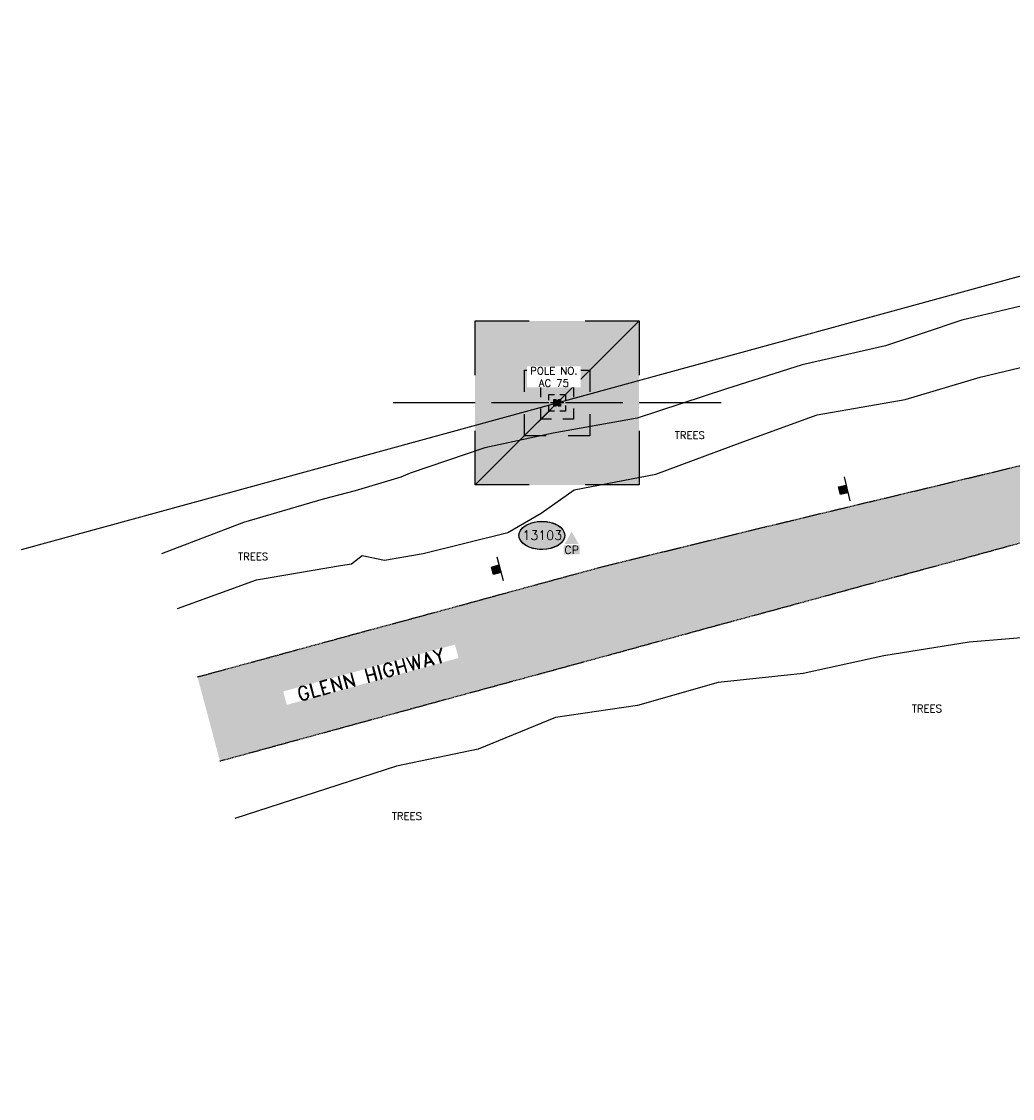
# Model space of a CAD drawing. Header units: feet. Extents: x 115483 to 126385, y 198984 to 203923.
# Tile 12 of 34: x 116462 to 116997, y 203261 to 203842. Entities that reach past the tile are written whole.
import ezdxf
from ezdxf.enums import TextEntityAlignment as Align

# ---------------------------------------------------------------- set-up
doc = ezdxf.new("R2010")
doc.units = ezdxf.units.FT
doc.header["$MEASUREMENT"] = 0
doc.linetypes.add('D10', pattern=[0.15, 0.1, -0.05])
doc.linetypes.add('DASHED', pattern=[0.75, 0.5, -0.25])
for name, color, linetype in [('V-CTRL-HCPT-SYMB-PRIM', 32, 'Continuous'), ('V-CTRL-HCPT-SYMB-PRIM-BUBL', 32, 'Continuous'), ('V-PATT-ASPH', 41, 'Continuous'), ('V-ROAD-ASPH', 1, 'DASHED'), ('V-RWAY-ROAD-NAME', 12, 'Continuous'), ('V-SITE-VEGE', 91, 'TREE'), ('V-SITE-VEGE-TEXT', 162, 'Continuous'), ('V-TRAF-SIGN-SYMB', 191, 'Continuous'), ('VU-ELEC-POLE-TEXT', 12, 'D10'), ('VU-ELEC-SYMB', 161, 'D10'), ('VU-ELEC-SYMB @ 10', 161, 'D10'), ('VU-ELEC-SYMB @ 100', 161, 'D10'), ('VU-ELEC-SYMB @ 20', 161, 'D10'), ('VU-ELEC-SYMB @ 200', 161, 'D10'), ('VU-ELEC-SYMB @ 50', 161, 'D10'), ('VU-ELEC-SYMB @ 500', 161, 'D10'), ('VU-ELEC-TELE-OVHD', 161, 'OE&OT')]:
    doc.layers.add(name, color=color, linetype=linetype)
doc.styles.add('L100', font='simplex.shx', dxfattribs={"height": 5})
doc.styles.add('L80', font='simplex.shx', dxfattribs={"width": 0.9, "height": 4})
doc.styles.add('RD150', font='romand.shx', dxfattribs={"height": 0.15})
doc.styles.add('romans', font='romans.shx', dxfattribs={"height": 75})
doc.styles.add('romansm', font='romansm.shx')
doc.styles.add('symeteo', font='symeteo.shx')
doc.linetypes.add('OE&OT', pattern='A,0.25,-0.07,0.07,-0.07,0.07,-0.07,0.07,-0.07,0.25,-0.35,["OE&OT",romansm,S=0.1,R=0,X=-0.3,Y=-0.05],-0.2', length=1.54)
doc.linetypes.add('TREE', pattern='A,0,["I",symeteo,S=0.16,R=180,X=0.17,Y=0.08],-0.17', length=0.17)

# ---------------------------------------------------------------- blocks, each defined once
blk = doc.blocks.new('V-NODE-SURV-STS')
blk.add_solid([(-0.075, -0.045), (0, 0.089), (0.075, -0.045)])
at = {"color": 155}
blk.add_solid([(-0.086, -0.059), (0.086, -0.059), (-0.086, -0.158), (0.086, -0.158)], dxfattribs=at)
at = {"style": 'romans'}
blk.add_text('CP', height=0.0871, dxfattribs=at).set_placement((0, -0.153), align=Align.CENTER)
blk = doc.blocks.new('pnt')
h = blk.add_hatch(color=155)
edge = h.paths.add_edge_path()
edge.add_spline(control_points=[(-0.247, 0), (-0.247, -0.033), (-0.229, -0.066), (-0.132, -0.145), (-0.007, -0.167), (0.17, -0.121), (0.232, -0.075), (0.257, 0.032), (0.218, 0.091), (0.072, 0.155), (-0.029, 0.161), (-0.189, 0.111), (-0.245, 0.059), (-0.247, 0.002), (-0.247, 0.001), (-0.247, 0)], knot_values=[0, 0, 0, 0, 0.650821, 0.650821, 1.952463, 1.952463, 2.9911, 2.9911, 4.081418, 4.081418, 5.171735, 5.171735, 6.262052, 6.262052, 6.283185, 6.283185, 6.283185, 6.283185], degree=3, periodic=0)
blk.add_ellipse((0, 0), major_axis=(-0.247, 0), ratio=0.616922)
at = {"color": 155}
blk.add_open_spline([(-0.247, 0), (-0.247, -0.033), (-0.229, -0.066), (-0.132, -0.145), (-0.007, -0.167), (0.17, -0.121), (0.232, -0.075), (0.257, 0.032), (0.218, 0.091), (0.072, 0.155), (-0.029, 0.161), (-0.189, 0.111), (-0.245, 0.059), (-0.247, 0.002), (-0.247, 0.001), (-0.247, 0)], degree=3, knots=[0, 0, 0, 0, 0.650821, 0.650821, 1.952463, 1.952463, 2.9911, 2.9911, 4.081418, 4.081418, 5.171735, 5.171735, 6.262052, 6.262052, 6.283185, 6.283185, 6.283185, 6.283185], dxfattribs=at)
at = {"style": 'L80'}
blk.add_attdef('12345', text='', height=0.08, dxfattribs=at).set_placement((0.004, 0.002), align=Align.MIDDLE)
blk = doc.blocks.new('V-SIGN')
blk.add_hatch(color=155).paths.add_polyline_path([(0.042, 0.042), (0.042, -0.042), (-0.042, -0.042), (-0.042, 0.042)])
blk.add_line((-0.133, 0.042), (0.133, 0.042))
blk.add_lwpolyline([(0.042, 0.042), (0.042, -0.042), (-0.042, -0.042), (-0.042, 0.042)], close=True)
blk = doc.blocks.new('VU-UTILITY POLE')
for p, q in [((0.0886, 0.0886), (-0.0886, -0.0886)), ((-0.0886, 0.0886), (-0.0301, 0.0886)), ((-0.0886, 0.0301), (-0.0886, 0.0886)), ((0.0301, 0.0886), (0.0886, 0.0886)), ((0.0886, 0.0886), (0.0886, 0.0301)), ((-0.0886, 0), (-0.1772, 0)), ((0.1772, 0), (0.0886, 0)), ((-0.0886, -0.0886), (-0.0886, -0.0301)), ((0.0886, -0.0301), (0.0886, -0.0886)), ((-0.0301, -0.0886), (-0.0886, -0.0886)), ((0.0886, -0.0886), (0.0301, -0.0886))]:
    blk.add_line(p, q)
at = {"color": 155}
blk.add_solid([(-0.0886, -0.0886), (-0.0886, 0.0886), (0.0886, -0.0886), (0.0886, 0.0886)], dxfattribs=at)
blk = doc.blocks.new('*U218')
at = {"layer": 'VU-ELEC-SYMB @ 10', "xscale": 10, "yscale": 10, "zscale": 10}
blk.add_blockref('VU-UTILITY POLE', (116751.02, 203636.48, 588.59), dxfattribs=at)
at = {"layer": 'VU-ELEC-SYMB @ 100', "xscale": 100, "yscale": 100, "zscale": 100}
blk.add_blockref('VU-UTILITY POLE', (116751.02, 203636.48, 588.59), dxfattribs=at)
at = {"layer": 'VU-ELEC-SYMB @ 20', "xscale": 20, "yscale": 20, "zscale": 20}
blk.add_blockref('VU-UTILITY POLE', (116751.02, 203636.48, 588.59), dxfattribs=at)
at = {"layer": 'VU-ELEC-SYMB @ 200', "xscale": 200, "yscale": 200, "zscale": 200}
blk.add_blockref('VU-UTILITY POLE', (116751.02, 203636.48, 588.59), dxfattribs=at)
at = {"layer": 'VU-ELEC-SYMB @ 50', "xscale": 50, "yscale": 50, "zscale": 50}
blk.add_blockref('VU-UTILITY POLE', (116751.02, 203636.48, 588.59), dxfattribs=at)
at = {"layer": 'VU-ELEC-SYMB @ 500', "xscale": 500, "yscale": 500, "zscale": 500}
blk.add_blockref('VU-UTILITY POLE', (116751.02, 203636.48, 588.59), dxfattribs=at)

msp = doc.modelspace()

# ---------------------------------------------------------------- hatches: boundary and pattern name
at = {"layer": 'V-PATT-ASPH'}
h = msp.add_hatch(dxfattribs=at)
h.set_pattern_fill('DOTS', color=256, scale=50)
h.set_pattern_definition([(0, (2375.579, -1262.9803), (1.5625, 3.125), [0, -3.125])])
h.paths.add_polyline_path([(117660.79, 203626.53), (117625.6, 203636.54), (117590.75, 203645.04), (117555.33, 203652.48), (117518.09, 203658.77), (117481.93, 203663.3), (117444.93, 203666.49), (117408.6, 203668.25), (117398.87, 203668.8), (117389.15, 203675.02), (117381.81, 203682.83), (117379.11, 203687.73), (117374.38, 203700.08), (117363.77, 203736.38), (117356.21, 203762.79), (117347.29, 203783.77), (117339.49, 203799.62), (117329.28, 203795.73), (117319.55, 203790.94), (117328.07, 203775.02), (117336.54, 203756.99), (117339.61, 203731.84), (117338.57, 203715.17), (117335.52, 203700.49), (117327.95, 203686.33), (117317.7, 203676.65), (117301.73, 203666.35), (117266.48, 203661.36), (117230.94, 203656.15), (117195.45, 203649.5), (117164.95, 203642.57), (117123.23, 203632.34), (117082.8, 203622.63), (117038.81, 203611.55), (116994.52, 203601), (116950.82, 203590.46), (116906.36, 203579.82), (116863.13, 203569.42), (116815.62, 203557.84), (116772.66, 203547.22), (116732.35, 203536.27), (116687.18, 203523.92), (116643.18, 203512.03), (116599.56, 203500.09), (116556.76, 203488.45), (116568.9, 203442.88), (116612.37, 203454.76), (116656.5, 203466.81), (116700.49, 203478.82), (116744.36, 203490.72), (116785.61, 203501.97), (116830.08, 203514.18), (116875.08, 203526.36), (116918.25, 203538.17), (116961.85, 203549.94), (117005.34, 203561.86), (117048.8, 203573.76), (117093.03, 203585.8), (117133.18, 203596.64), (117175.45, 203607.68), (117204.02, 203614.66), (117237.62, 203621), (117271.48, 203626.14), (117305.6, 203629.99), (117339.33, 203632.13), (117374.03, 203633.23), (117408.63, 203633.11), (117444.15, 203631.3), (117478.92, 203628.31), (117514.2, 203623.87), (117549.86, 203617.73), (117584.35, 203610.44), (117618.34, 203602.24), (117651.89, 203592.55), (117685.85, 203580.87), (117719.61, 203567.92), (117752.51, 203553.72), (117784.04, 203538.85), (117814.05, 203523.27), (117844.5, 203505.93), (117873.65, 203487.58), (117902.22, 203467.96), (117930.15, 203447.52), (117957.49, 203426.04), (117984.23, 203403.13), (118012.77, 203376.36), (118041.31, 203347.19), (118067.04, 203318.94), (118092.64, 203287.9), (118117.03, 203254.92), (118140.3, 203220.16), (118162.01, 203185.22), (118180.17, 203152.88), (118190.64, 203132.6), (118191.44, 203119.95), (118187.66, 203105.01), (118181.45, 203095.49), (118166.88, 203084.05), (118173.95, 203072.18), (118180.13, 203058.93), (118197.4, 203063.73), (118209.8, 203060.65), (118220.38, 203055.08), (118226.87, 203048.68), (118239.37, 203013.86), (118250.53, 202976.32), (118259.22, 202939.95), (118267.91, 202898.17), (118274.09, 202864.36), (118279.21, 202828.07), (118282.45, 202795.13), (118283.51, 202778.36), (118281.64, 202759.55), (118278.42, 202742.05), (118278.14, 202727.06), (118280.48, 202724.54), (118285.03, 202716.68), (118286.81, 202709.67), (118290.35, 202664.21), (118292.33, 202621.43), (118322.4, 202622.84), (118320.45, 202665.24), (118319.6, 202689.15), (118320.08, 202713.21), (118321.4, 202724.59), (118326.28, 202729.44), (118326.56, 202741.19), (118322.41, 202760.92), (118318.55, 202779.87), (118316.87, 202798.3), (118313.71, 202832.73), (118308.16, 202870.35), (118301.86, 202904.92), (118293.67, 202947.14), (118284.51, 202985.17), (118272.78, 203024.78), (118260.2, 203060.74), (118260.21, 203069.57), (118266.25, 203084.94), (118273.77, 203096.12), (118283.05, 203102.07), (118278.44, 203112.07), (118273.44, 203123.19), (118263.24, 203121.28), (118251.68, 203122.41), (118238.62, 203127.92), (118229.64, 203134.51), (118222.02, 203148.26), (118210.79, 203170.05), (118191.67, 203203.67), (118169.46, 203239.46), (118145.17, 203275.57), (118119.89, 203309.82), (118093.18, 203342.05), (118065.87, 203372.04), (118036.58, 203401.89), (118007.05, 203429.69), (117978.83, 203453.72), (117950.62, 203476.02), (117921.96, 203496.86), (117892.69, 203517.11), (117861.57, 203536.73), (117830.44, 203554.39), (117799.67, 203570.23), (117766.84, 203585.71), (117732.29, 203600.55), (117696.49, 203614.35)])

# ---------------------------------------------------------------- linework, layer by layer
at = {"layer": 'V-ROAD-ASPH', "flags": 128}
for points in [[(116556.76, 203488.45), (116599.56, 203500.09), (116643.18, 203512.03), (116687.18, 203523.92), (116732.35, 203536.27), (116772.66, 203547.22), (116815.62, 203557.84), (116863.13, 203569.42), (116906.36, 203579.82), (116950.82, 203590.46), (116994.52, 203601), (117038.81, 203611.55), (117082.8, 203622.63), (117123.23, 203632.34), (117164.95, 203642.57), (117195.45, 203649.5), (117230.94, 203656.15), (117266.48, 203661.36), (117301.73, 203666.35), (117317.7, 203676.65), (117327.95, 203686.33), (117335.52, 203700.49), (117338.57, 203715.17), (117339.61, 203731.84), (117336.54, 203756.99), (117328.07, 203775.02), (117319.55, 203790.94), (117329.28, 203795.73), (117339.49, 203799.62), (117347.29, 203783.77), (117356.21, 203762.79), (117363.77, 203736.38), (117374.38, 203700.08), (117379.11, 203687.73), (117381.81, 203682.83), (117389.15, 203675.02), (117398.87, 203668.8), (117408.6, 203668.25), (117444.93, 203666.49), (117481.93, 203663.3), (117518.09, 203658.77), (117555.33, 203652.48), (117590.75, 203645.04), (117625.6, 203636.54), (117660.79, 203626.53), (117696.49, 203614.35), (117732.29, 203600.55), (117766.84, 203585.71), (117799.67, 203570.23), (117830.44, 203554.39), (117861.57, 203536.73), (117892.69, 203517.11), (117921.96, 203496.86), (117950.62, 203476.02), (117978.83, 203453.72), (118007.05, 203429.69), (118036.58, 203401.89), (118065.87, 203372.04), (118093.18, 203342.05), (118119.89, 203309.82), (118145.17, 203275.57), (118169.46, 203239.46), (118191.67, 203203.67), (118210.79, 203170.05), (118222.02, 203148.26), (118229.64, 203134.51), (118238.62, 203127.92), (118251.68, 203122.41), (118263.24, 203121.28), (118273.44, 203123.19), (118278.44, 203112.07), (118283.05, 203102.07), (118273.77, 203096.12), (118266.25, 203084.94), (118260.21, 203069.57), (118260.2, 203060.74), (118272.78, 203024.78), (118284.51, 202985.17), (118293.67, 202947.14), (118301.86, 202904.92), (118308.16, 202870.35), (118313.71, 202832.73), (118316.87, 202798.3), (118318.55, 202779.87), (118322.41, 202760.92), (118326.56, 202741.19), (118326.28, 202729.44), (118321.4, 202724.59), (118320.08, 202713.21), (118319.6, 202689.15), (118320.45, 202665.24), (118322.4, 202622.84)], [(118292.33, 202621.43), (118290.35, 202664.21), (118286.81, 202709.67), (118285.03, 202716.68), (118280.48, 202724.54), (118278.14, 202727.06), (118278.42, 202742.05), (118281.64, 202759.55), (118283.51, 202778.36), (118282.45, 202795.13), (118279.21, 202828.07), (118274.09, 202864.36), (118267.91, 202898.17), (118259.22, 202939.95), (118250.53, 202976.32), (118239.37, 203013.86), (118226.87, 203048.68), (118220.38, 203055.08), (118209.8, 203060.65), (118197.4, 203063.73), (118180.13, 203058.93), (118173.95, 203072.18), (118166.88, 203084.05), (118181.45, 203095.49), (118187.66, 203105.01), (118191.44, 203119.95), (118190.64, 203132.6), (118180.17, 203152.88), (118162.01, 203185.22), (118140.3, 203220.16), (118117.03, 203254.92), (118092.64, 203287.9), (118067.04, 203318.94), (118041.31, 203347.19), (118012.77, 203376.36), (117984.23, 203403.13), (117957.49, 203426.04), (117930.15, 203447.52), (117902.22, 203467.96), (117873.65, 203487.58), (117844.5, 203505.93), (117814.05, 203523.27), (117784.04, 203538.85), (117752.51, 203553.72), (117719.61, 203567.92), (117685.85, 203580.87), (117651.89, 203592.55), (117618.34, 203602.24), (117584.35, 203610.44), (117549.86, 203617.73), (117514.2, 203623.87), (117478.92, 203628.31), (117444.15, 203631.3), (117408.63, 203633.11), (117374.03, 203633.23), (117339.33, 203632.13), (117305.6, 203629.99), (117271.48, 203626.14), (117237.62, 203621), (117204.02, 203614.66), (117175.45, 203607.68), (117133.18, 203596.64), (117093.03, 203585.8), (117048.8, 203573.76), (117005.34, 203561.86), (116961.85, 203549.94), (116918.25, 203538.17), (116875.08, 203526.36), (116830.08, 203514.18), (116785.61, 203501.97), (116744.36, 203490.72), (116700.49, 203478.82), (116656.5, 203466.81), (116612.37, 203454.76), (116568.9, 203442.88)]]:
    msp.add_lwpolyline(points, dxfattribs=at)
at = {"layer": 'V-SITE-VEGE', "flags": 128}
for points in [[(116546, 203525.33), (116588.56, 203540.94), (116633.91, 203548.67), (116640.01, 203549.55), (116645.7, 203554.03), (116657.72, 203551.49), (116678.66, 203555.05), (116724.33, 203566.48), (116742.44, 203576.94), (116760.15, 203589.57), (116804.26, 203598), (116851.26, 203615.42), (116891.47, 203630.08), (116938.92, 203638.3), (116979.53, 203650.3), (117026.16, 203661.5), (117069.38, 203672.98), (117110.71, 203680.05), (117154.05, 203688.54), (117184.47, 203698.81), (117222.6, 203703), (117259, 203709.88), (117293.82, 203710.24), (117311.86, 203713.2), (117321.03, 203732.78), (117319.61, 203751.64)], [(117145.42, 203726.52), (117102.23, 203715.18), (117060.78, 203705.94), (117018.29, 203692.65), (116969.55, 203681.1), (116928.43, 203667.36), (116883.33, 203657.04), (116841.9, 203643.89), (116794.27, 203628.2), (116748.9, 203620.17), (116712, 203612.11), (116671.62, 203598.47), (116666.6, 203596.28), (116641.95, 203589.02), (116624.65, 203584.39), (116581.55, 203571.9), (116537.36, 203554.91)], [(117659.92, 203507.62), (117628.3, 203518.75), (117602.48, 203530.61), (117570.29, 203541.01), (117538.56, 203550.34), (117505.44, 203557.96), (117474.95, 203560.05), (117440.71, 203567), (117407.59, 203568.54), (117377.37, 203568.64), (117344.07, 203571.24), (117308.49, 203572.24), (117279.98, 203561.79), (117244.39, 203563.47), (117215.57, 203559.68), (117188.6, 203554.1), (117150.06, 203538.23), (117105.4, 203529.96), (117062.8, 203517.73), (117017.18, 203510.79), (116973.62, 203507.14), (116927.54, 203499.75), (116883.83, 203490.24), (116837.91, 203485.48), (116794.42, 203472.94), (116750.11, 203466.54), (116708.32, 203449.32), (116664.3, 203440.17), (116620.32, 203426.01), (116576.85, 203411.88)]]:
    msp.add_lwpolyline(points, dxfattribs=at)
at = {"layer": 'VU-ELEC-TELE-OVHD'}
msp.add_line((116461.7, 203557.19, 588.59), (116751.02, 203636.48, 588.59), dxfattribs=at)
at = {"layer": 'VU-ELEC-TELE-OVHD', "flags": 128}
msp.add_lwpolyline([(116751.02, 203636.48), (117277.62, 203780.78), (117505.5, 203842.48)], dxfattribs=at)

# ---------------------------------------------------------------- block references
at = {"layer": 'V-CTRL-HCPT-SYMB-PRIM', "xscale": 50, "yscale": 50}
msp.add_blockref('V-NODE-SURV-STS', (116758.87, 203562.49), dxfattribs=at)
at = {"layer": 'V-CTRL-HCPT-SYMB-PRIM-BUBL'}
ref = msp.add_blockref('pnt', (116742.76, 203564.9), dxfattribs=dict(at, xscale=50, yscale=50))
ref.add_attrib('123', '13103', dxfattribs={"layer": '0', "height": 5, "style": 'L80'}).set_placement((116742.98, 203564.99), align=Align.MIDDLE)
at = {"layer": 'V-TRAF-SIGN-SYMB', "xscale": 49.99999999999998, "yscale": 49.99999999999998, "zscale": 49.99999999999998}
for p, rotation in [((116905.57, 203589.49), 283.4636755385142), ((116718.08, 203546.32), 285.2994274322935)]:
    msp.add_blockref('V-SIGN', p, dxfattribs=dict(at, rotation=rotation))
at = {"layer": 'VU-ELEC-SYMB'}
msp.add_blockref('*U218', (0, 0), dxfattribs=at)

# ---------------------------------------------------------------- next in the draw order: texts
at = {"layer": 'V-RWAY-ROAD-NAME', "insert": (116650.4, 203489.63), "char_height": 7.5, "width": 96.1653, "attachment_point": 5, "rotation": 15.26551, "style": 'RD150', "bg_fill": 3, "box_fill_scale": 1, "bg_fill_color": 256, "bg_fill_transparency": 0}
msp.add_mtext('GLENN HIGHWAY', dxfattribs=at)
at = {"layer": 'V-SITE-VEGE-TEXT', "char_height": 4, "width": 24.5512, "attachment_point": 5, "style": 'L100', "bg_fill": 3, "box_fill_scale": 1.1, "bg_fill_color": 256, "bg_fill_transparency": 0}
for insert in [(116822.67, 203619), (116586.78, 203553.46), (116950.75, 203471.3), (116669.85, 203413.26)]:
    msp.add_mtext('TREES', dxfattribs=dict(at, insert=insert))
at = {"layer": 'VU-ELEC-POLE-TEXT', "insert": (116749.25, 203650.52), "char_height": 4, "width": 28.089, "attachment_point": 5, "style": 'L100', "bg_fill": 3, "box_fill_scale": 1.1, "bg_fill_color": 256, "bg_fill_transparency": 0}
msp.add_mtext('POLE NO.\\PAC 75', dxfattribs=at)

doc.saveas('drawing.dxf')
